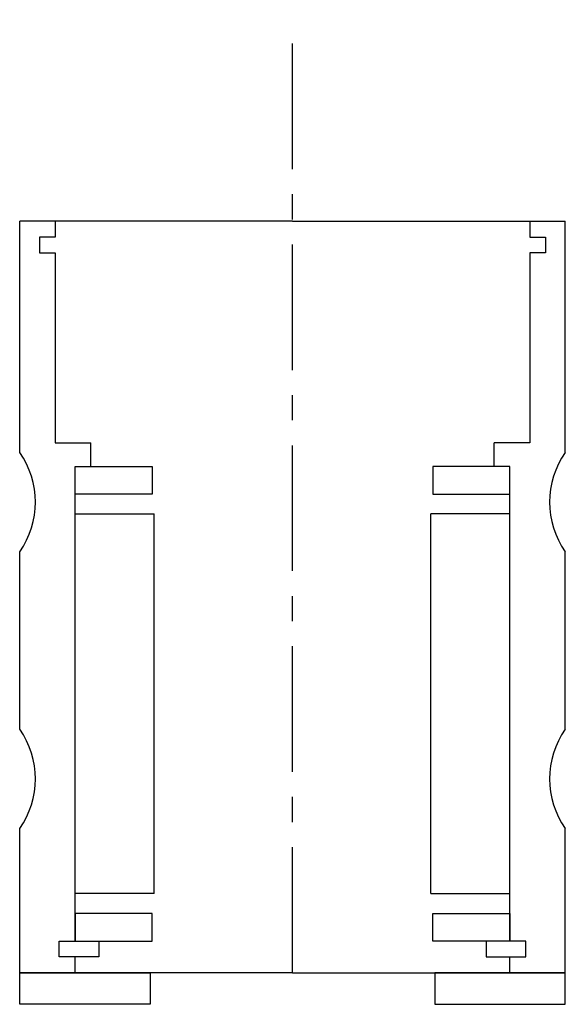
# Model space of a CAD drawing. Header units: millimetres. Extents: x -35 to 34, y -4 to 120.
import ezdxf

# ---------------------------------------------------------------- set-up
doc = ezdxf.new("R2010")
doc.units = ezdxf.units.MM
doc.header["$LTSCALE"] = 0.5
doc.header["$MEASUREMENT"] = 0
doc.linetypes.add('CENTER', pattern=[50.8, 31.75, -6.35, 6.35, -6.35])
doc.layers.get('0').update_dxf_attribs({"linetype": 'CONTINUOUS'})
doc.layers.add('Center', color=1, linetype='CENTER')

msp = doc.modelspace()

# ---------------------------------------------------------------- linework, layer by layer
for p, q in [((-34.5, 65.78), (-34.5, 95)), ((-30, 95), (-34.5, 95)), ((0, 95), (-30, 95)), ((-30, 95), (-30, 93)), ((0, 95), (30, 95)), ((30, 95), (34.5, 95)), ((30, 95), (30, 93)), ((34.5, 65.78), (34.5, 95)), ((-32, 93), (-32, 91)), ((-30, 93), (-32, 93)), ((30, 93), (32, 93)), ((32, 93), (32, 91)), ((-32, 91), (-30, 91)), ((-30, 91), (-30, 67)), ((30, 91), (30, 67)), ((32, 91), (30, 91)), ((-30, 67), (-25.5, 67)), ((-25.5, 64), (-25.5, 67)), ((30, 67), (25.5, 67)), ((25.5, 64), (25.5, 67)), ((-27.5, 4), (-27.5, 64)), ((-27.5, 64), (-17.75, 64)), ((-27.5, 60.5), (-27.5, 64)), ((-27.5, 64), (-25.5, 64)), ((-17.75, 64), (-17.75, 60.5)), ((27.5, 64), (17.75, 64)), ((17.75, 64), (17.75, 60.5)), ((27.5, 64), (25.5, 64)), ((27.5, 4), (27.5, 64)), ((27.5, 60.5), (27.5, 64)), ((-17.75, 60.5), (-27.5, 60.5)), ((17.75, 60.5), (27.5, 60.5)), ((-27.5, 10), (-27.5, 58)), ((-27.5, 58), (-17.5, 58)), ((-17.5, 10), (-17.5, 58)), ((17.5, 10), (17.5, 58)), ((27.5, 58), (17.5, 58)), ((27.5, 10), (27.5, 58)), ((-34.5, 30.78), (-34.5, 53.22)), ((34.5, 30.78), (34.5, 53.22)), ((-34.5, 0), (-34.5, 18.22)), ((34.5, 0), (34.5, 18.22)), ((-17.5, 10), (-27.5, 10)), ((17.5, 10), (27.5, 10)), ((-17.75, 7.5), (-27.5, 7.5)), ((-27.5, 7.5), (-27.5, 4)), ((-17.75, 4), (-17.75, 7.5)), ((17.75, 7.5), (27.5, 7.5)), ((17.75, 4), (17.75, 7.5)), ((27.5, 7.5), (27.5, 4)), ((-29.5, 4), (-24.5, 4)), ((-29.5, 2), (-29.5, 4)), ((-29.5, 2), (-29.5, 4)), ((-29.5, 4), (-27.5, 4)), ((-27.5, 4), (-17.75, 4)), ((-24.5, 4), (-24.5, 2)), ((27.5, 4), (17.75, 4)), ((29.5, 4), (24.5, 4)), ((24.5, 4), (24.5, 2)), ((29.5, 4), (27.5, 4)), ((29.5, 2), (29.5, 4)), ((29.5, 2), (29.5, 4)), ((-24.5, 2), (-29.5, 2)), ((-27.5, 2), (-29.5, 2)), ((-27.5, 0), (-27.5, 2)), ((24.5, 2), (29.5, 2)), ((27.5, 2), (29.5, 2)), ((27.5, 0), (27.5, 2)), ((-34.5, 0), (-18, 0)), ((-27.5, 0), (-34.5, 0)), ((-34.5, -4), (-34.5, 0)), ((0, 0), (-27.5, 0)), ((-18, 0), (-18, -4)), ((0, 0), (27.5, 0)), ((34.5, 0), (18, 0)), ((18, 0), (18, -4)), ((27.5, 0), (34.5, 0)), ((34.5, -4), (34.5, 0)), ((-18, -4), (-34.5, -4)), ((18, -4), (34.5, -4))]:
    msp.add_line(p, q)
for centre, start, end in [((-43.38, 59.5), 324.6955, 35.3045), ((43.38, 59.5), 144.6955, 215.3045), ((-43.38, 24.5), 324.6955, 35.3045), ((43.38, 24.5), 144.6955, 215.3045)]:
    msp.add_arc(centre, 10.88, start, end)
at = {"layer": 'Center'}
msp.add_line((0, 0), (0, 120.49), dxfattribs=at)

doc.saveas('drawing.dxf')
